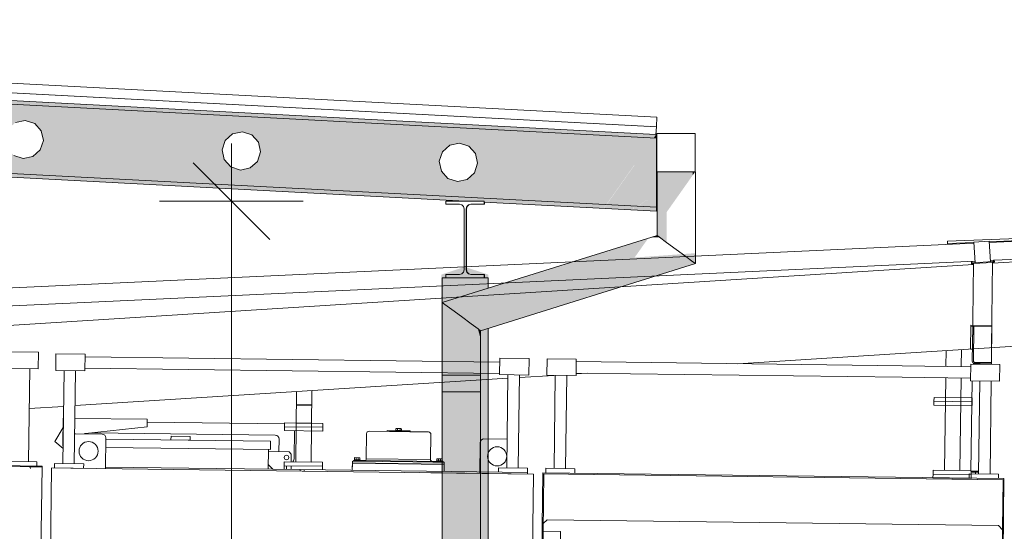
# Model space of a CAD drawing. Header units: metres. Extents: x -52 to 321, y -8 to 26.
# Tile 75 of 256: x -24.84 to -22.27, y 2 to 3.34. Entities that reach past the tile are written whole.
import ezdxf

# ---------------------------------------------------------------- set-up
doc = ezdxf.new("R2010")
doc.units = ezdxf.units.M
doc.header["$MEASUREMENT"] = 0
for name, color, linetype in [('30 Dachaufbau', 7, 'Continuous'), ('30 Dachentwässerung', 7, 'Continuous'), ('30 Dachstuhl', 7, 'Continuous'), ('60 Gelände 2D Übersicht', 7, 'Continuous'), ('94 Genehmigungsplanung Bemaßung', 7, 'Continuous')]:
    doc.layers.add(name, color=color, linetype=linetype)
doc.styles.add('ERSTELLTER_STIL_2', font='arial.ttf')
doc.dimstyles.new('ERSTELLTER_STIL__3', dxfattribs={"dimtxt": 0.25, "dimasz": 0.19, "dimexe": 0.18, "dimexo": 0.1, "dimgap": 0, "dimtad": 1, "dimzin": 0, "dimdsep": 46, "dimtxsty": 'ERSTELLTER_STIL_2', "dimblk": 'ARROWHEAD_6', "dimblk1": 'ARROWHEAD_6', "dimblk2": 'ARROWHEAD_6', "dimcen": 0.09, "dimclrd": 7, "dimclre": 7, "dimclrt": 7, "dimazin": 0, "dimtfac": 1, "dimtdec": 4, "dimtmove": 0, "dimatfit": 3, "dimfxl": 1, "dimtolj": 1, "dimtzin": 0, "dimarcsym": 0})

# ---------------------------------------------------------------- blocks, each defined once
blk = doc.blocks.new('*D30', base_point=(-33357.279, 0))
at = {"layer": '94 Genehmigungsplanung Bemaßung', "color": 7, "linetype": 'Continuous', "lineweight": 13}
for p, q in [((-24.2901, 2.8646), (-24.2901, 3.0146)), ((-24.1901, 2.7646), (-24.3901, 2.9646)), ((-24.1026, 2.8646), (-24.4776, 2.8646)), ((-24.2901, -0.0354), (-24.2901, 2.8646)), ((-24.3901, 0.0646), (-24.1901, -0.1354)), ((-24.1026, -0.0354), (-24.4776, -0.0354)), ((-24.2901, -0.1854), (-24.2901, -0.0354))]:
    blk.add_line(p, q, dxfattribs=at)
at = {"layer": '94 Genehmigungsplanung Bemaßung', "color": 7, "lineweight": 13, "insert": (-24.3401, 1.081), "char_height": 0.25, "attachment_point": 7, "rotation": 90, "style": 'ERSTELLTER_STIL_2'}
blk.add_mtext('\\A1;{\\pql;\\fArial|b0|i0|c0|p0;\\W1.000000;2,90}', dxfattribs=at)
blk = doc.blocks.new('ARROWHEAD_6')
at = {"color": 0, "linetype": 'Continuous', "lineweight": 0}
for p, q in [((-0.5, -0.5), (0.5, 0.5)), ((0, 0), (-1, 0))]:
    blk.add_line(p, q, dxfattribs=at)

msp = doc.modelspace()

# ---------------------------------------------------------------- hatches: boundary and pattern name
at = {"layer": '30 Dachentwässerung', "linetype": 'Continuous', "lineweight": 0, "true_color": 0x000000}
for points in [[(-23.1725, 2.9409), (-23.1792, 2.9409), (-23.1792, 2.7751), (-23.1725, 2.7702)], [(-23.1542, 2.9409), (-23.1725, 2.9409), (-23.1725, 2.7702), (-23.1542, 2.7567)], [(-23.1542, 2.8355), (-23.1292, 2.8709), (-23.1292, 2.9409), (-23.1504, 2.9409), (-23.1506, 2.9406), (-23.1542, 2.9406)], [(-23.1042, 2.9409), (-23.1292, 2.9409), (-23.1292, 2.8709), (-23.1042, 2.9062)], [(-23.1042, 2.9409), (-23.1042, 2.9062), (-23.0859, 2.9321), (-23.0859, 2.9409)], [(-23.0859, 2.9409), (-23.0859, 2.9321), (-23.0797, 2.9409)], [(-23.4274, 2.6906), (-23.4448, 2.6659), (-23.2257, 2.7344), (-23.2083, 2.759)], [(-23.421, 2.6996), (-23.4274, 2.6906), (-23.2083, 2.759), (-23.2019, 2.768)], [(-23.1975, 2.7694), (-23.1725, 2.7702), (-23.1792, 2.7751)], [(-23.4686, 2.6323), (-23.2495, 2.7007), (-23.2257, 2.7344), (-23.4448, 2.6659)], [(-23.0859, 2.7065), (-23.1042, 2.7199), (-23.6647, 2.5449), (-23.6464, 2.5314)], [(-23.4219, 2.6993), (-23.654, 2.6268), (-23.5342, 2.6572), (-23.4283, 2.6903)], [(-23.0792, 2.7015), (-23.0859, 2.7065), (-23.6464, 2.5314), (-23.6397, 2.5265)], [(-23.4686, 2.6323), (-23.4923, 2.5987), (-23.2732, 2.6671), (-23.2495, 2.7007)], [(-23.4283, 2.6903), (-23.5342, 2.6572), (-23.4411, 2.6721)], [(-23.733, 2.5951), (-23.6641, 2.6166), (-23.6577, 2.6256), (-23.7397, 2.6)], [(-23.733, 2.5951), (-23.7397, 2.6), (-23.7397, 2.3669), (-23.733, 2.3669)], [(-23.733, 2.5951), (-23.7147, 2.5817), (-23.6815, 2.592), (-23.6641, 2.6166)], [(-23.7147, 2.5817), (-23.733, 2.5951), (-23.733, 2.3669), (-23.7147, 2.3669)], [(-23.7147, 2.5817), (-23.6977, 2.5692), (-23.6815, 2.592)], [(-23.7147, 2.5817), (-23.7147, 2.5451), (-23.6977, 2.5692)], [(-23.6647, 2.5449), (-23.6464, 2.5304), (-23.6464, 2.5314)], [(-23.6464, 2.5314), (-23.6464, 2.5304), (-23.6397, 2.505), (-23.6397, 2.5265)], [(-23.6647, 2.4105), (-23.6897, 2.4105), (-23.6897, 2.3669), (-23.6647, 2.3669)], [(-23.6464, 2.3669), (-23.6397, 2.3669), (-23.6397, 2.4105), (-23.6464, 2.4105)], [(-23.7397, 2.3669), (-23.7397, 1.126), (-23.7347, 1.126), (-23.733, 1.126), (-23.733, 2.3669)], [(-23.733, 2.3669), (-23.733, 1.126), (-23.7157, 1.126), (-23.7147, 1.126), (-23.7147, 2.3669)]]:
    msp.add_hatch(color=18, dxfattribs=at).paths.add_polyline_path(points)
at = {"layer": '30 Dachstuhl', "linetype": 'Continuous', "lineweight": 0, "true_color": 0x000000}
for points in [[(-23.1809, 3.0597), (-28.0257, 3.3136), (-28.0257, 3.3124), (-23.1809, 3.0585)], [(-28.0257, 3.2827), (-23.1886, 3.0292), (-23.182, 3.0386), (-28.0257, 3.2924)], [(-28.0257, 3.1024), (-28.0257, 3.0924), (-23.6797, 2.8646), (-23.6301, 2.8646), (-23.6301, 2.8621), (-23.3184, 2.8457), (-23.3115, 2.8554)], [(-23.188, 3.0291), (-23.1809, 3.0288), (-23.1809, 3.0388), (-23.1812, 3.0388)], [(-23.1809, 3.0388), (-23.1809, 3.0288), (-23.1809, 3.0288), (-23.1809, 3.0388)], [(-23.6713, 2.8545), (-23.6757, 2.8501), (-23.6748, 2.8501), (-23.6704, 2.8545)], [(-23.6653, 2.8561), (-23.6713, 2.8545), (-23.6704, 2.8545), (-23.6644, 2.8561)], [(-23.6301, 2.8646), (-23.6301, 2.8561), (-23.6292, 2.8561), (-23.6292, 2.862), (-23.6301, 2.8621), (-23.6301, 2.8646)], [(-23.3109, 2.8553), (-23.3177, 2.8457), (-23.2433, 2.8418), (-23.2383, 2.8515)], [(-23.6757, 2.8501), (-23.6765, 2.8472), (-23.6773, 2.8441), (-23.6764, 2.8441), (-23.6748, 2.8501)], [(-23.6773, 2.8441), (-23.6773, 2.8392), (-23.6773, 2.7894), (-23.6773, 2.7894), (-23.6773, 2.6851), (-23.6764, 2.6851), (-23.6764, 2.8441)], [(-23.2428, 2.8418), (-23.1809, 2.8385), (-23.1809, 2.8485), (-23.2378, 2.8515)], [(-23.1809, 2.8485), (-23.1809, 2.8385), (-23.1809, 2.8385), (-23.1809, 2.8485)], [(-23.6773, 2.6851), (-23.6757, 2.6791), (-23.6748, 2.6791), (-23.6764, 2.6851)], [(-23.6757, 2.6791), (-23.6713, 2.6748), (-23.6704, 2.6748), (-23.6748, 2.6791)], [(-23.6713, 2.6748), (-23.6653, 2.6731), (-23.6644, 2.6731), (-23.6704, 2.6748)], [(-23.6301, 2.6731), (-23.6301, 2.6646), (-23.6292, 2.6646), (-23.6292, 2.6731)], [(-23.7397, 2.6646), (-23.7397, 2.6), (-23.6197, 2.6375), (-23.6197, 2.6646)], [(-23.6197, 2.5328), (-23.6397, 2.5265), (-23.6397, 2.4499), (-23.6197, 2.4561)]]:
    msp.add_hatch(color=18, dxfattribs=at).paths.add_polyline_path(points)
h = msp.add_hatch(color=18, dxfattribs=at)
h.paths.add_polyline_path([(-23.1809, 3.0288), (-28.0257, 3.2827), (-28.0257, 3.1024), (-23.3115, 2.8554), (-23.2386, 2.9585), (-23.238, 2.9584), (-23.3109, 2.8553), (-23.229, 2.851), (-23.2074, 2.8663), (-23.202, 2.8679), (-23.2021, 2.8677), (-23.2069, 2.8663), (-23.2285, 2.851), (-23.1809, 2.8485)])
h.paths.add_polyline_path([(-27.7088, 3.1509), (-27.7141, 3.1762), (-27.7062, 3.2008), (-27.6869, 3.2182), (-27.6616, 3.2235), (-27.637, 3.2155), (-27.6197, 3.1963), (-27.6143, 3.171), (-27.6223, 3.1464), (-27.6415, 3.1291), (-27.6668, 3.1237), (-27.6914, 3.1317)], flags=0)
h.paths.add_polyline_path([(-27.1475, 3.1465), (-27.1395, 3.1711), (-27.1203, 3.1885), (-27.0949, 3.1938), (-27.0703, 3.1858), (-27.053, 3.1666), (-27.0476, 3.1413), (-27.0556, 3.1167), (-27.0749, 3.0994), (-27.1002, 3.094), (-27.1248, 3.102), (-27.1421, 3.1212)], flags=0)
h.paths.add_polyline_path([(-26.5808, 3.1168), (-26.5728, 3.1414), (-26.5536, 3.1588), (-26.5283, 3.1641), (-26.5037, 3.1561), (-26.4864, 3.1369), (-26.481, 3.1116), (-26.489, 3.087), (-26.5082, 3.0697), (-26.5335, 3.0643), (-26.5581, 3.0723), (-26.5755, 3.0915)], flags=0)
h.paths.add_polyline_path([(-26.0088, 3.0618), (-26.0142, 3.0871), (-26.0062, 3.1117), (-25.987, 3.1291), (-25.9616, 3.1344), (-25.937, 3.1264), (-25.9197, 3.1072), (-25.9143, 3.0819), (-25.9223, 3.0573), (-25.9416, 3.04), (-25.9669, 3.0346), (-25.9915, 3.0426)], flags=0)
h.paths.add_polyline_path([(-25.4475, 3.0574), (-25.4395, 3.0821), (-25.4203, 3.0994), (-25.395, 3.1048), (-25.3704, 3.0968), (-25.3531, 3.0775), (-25.3477, 3.0522), (-25.3557, 3.0276), (-25.3749, 3.0103), (-25.4002, 3.0049), (-25.4248, 3.0129), (-25.4422, 3.0321)], flags=0)
h.paths.add_polyline_path([(-24.8809, 3.0277), (-24.8729, 3.0524), (-24.8537, 3.0697), (-24.8283, 3.0751), (-24.8037, 3.0671), (-24.7864, 3.0478), (-24.781, 3.0225), (-24.789, 2.9979), (-24.8083, 2.9806), (-24.8336, 2.9752), (-24.8582, 2.9832), (-24.8755, 3.0024)], flags=0)
h.paths.add_polyline_path([(-24.3089, 2.9727), (-24.3142, 2.998), (-24.3062, 3.0227), (-24.287, 3.04), (-24.2617, 3.0454), (-24.2371, 3.0374), (-24.2198, 3.0181), (-24.2144, 2.9928), (-24.2224, 2.9682), (-24.2416, 2.9509), (-24.2669, 2.9455), (-24.2915, 2.9535)], flags=0)
h.paths.add_polyline_path([(-23.7476, 2.9683), (-23.7396, 2.993), (-23.7204, 3.0103), (-23.695, 3.0157), (-23.6704, 3.0077), (-23.6531, 2.9884), (-23.6477, 2.9631), (-23.6557, 2.9385), (-23.675, 2.9212), (-23.7003, 2.9158), (-23.7249, 2.9238), (-23.7422, 2.943)], flags=0)
at = {"layer": '60 Gelände 2D Übersicht', "linetype": 'Continuous', "lineweight": 18}
msp.add_hatch(color=255, dxfattribs=at).paths.add_polyline_path([(-23.7424, 2.6728), (-23.681, 2.6931), (-23.6197, 2.6728), (-23.6197, 2.6375), (-23.3796, 2.7071), (-23.0792, 2.7287), (-23.0792, 2.7015), (-23.6197, 2.5328), (-23.6197, 0.2778), (-23.7397, 0.2778)])

# ---------------------------------------------------------------- linework, layer by layer
at = {"color": 7, "linetype": 'Continuous', "lineweight": 13}
for p, q in [((-22.3517, 2.7549), (-25.8527, 2.5921)), ((-22.421, 2.7601), (-22.4211, 2.7517)), ((-22.4211, 2.7541), (-22.3518, 2.7569)), ((-22.421, 2.7601), (-22.1999, 2.7689)), ((-22.3519, 2.7578), (-22.312, 2.7603)), ((-22.3484, 2.7038), (-22.3519, 2.7578)), ((-22.3086, 2.7063), (-22.312, 2.7603)), ((-22.3119, 2.7585), (-22.1997, 2.7629)), ((-22.1846, 2.7627), (-22.3118, 2.7567)), ((-22.3534, 2.6995), (-26.0016, 2.469)), ((-22.3487, 2.708), (-25.8505, 2.5452)), ((-22.3566, 2.7073), (-22.3586, 2.7072)), ((-22.3583, 2.7032), (-22.3586, 2.7072)), ((-22.3563, 2.7033), (-22.3566, 2.7073)), ((-22.3534, 2.7035), (-22.3557, 2.4792)), ((-22.3024, 2.7047), (-22.3542, 2.7014)), ((-22.3035, 2.7066), (-22.3534, 2.7035)), ((-22.3008, 2.7103), (-22.3088, 2.7099)), ((-22.3035, 2.7066), (-22.3059, 2.4824)), ((-22.0927, 2.716), (-22.3036, 2.7026)), ((-22.3008, 2.7108), (-22.2988, 2.7109)), ((-22.3005, 2.7068), (-22.3008, 2.7108)), ((-22.1824, 2.7158), (-22.2988, 2.7104)), ((-22.2985, 2.707), (-22.2988, 2.7109)), ((-22.36, 2.5411), (-22.3608, 2.4782)), ((-22.3051, 2.5374), (-22.3601, 2.5381)), ((-22.3051, 2.5404), (-22.36, 2.5411)), ((-22.3562, 2.4472), (-22.3551, 2.5381)), ((-22.3532, 2.4472), (-22.3521, 2.538)), ((-22.3063, 2.4436), (-22.3051, 2.5404)), ((-22.9683, 2.4405), (-22.0788, 2.4967)), ((-22.4246, 2.4749), (-22.4252, 2.4335)), ((-22.3852, 2.433), (-22.3847, 2.4774)), ((-22.3558, 2.4782), (-22.3608, 2.4782)), ((-23.5897, 2.4445), (-24.6722, 2.4584)), ((-22.5391, 2.435), (-23.39, 2.4459)), ((-22.3063, 2.4436), (-22.3503, 2.4441)), ((-22.3064, 2.4406), (-22.3063, 2.4436)), ((-24.8165, 2.4277), (-24.8196, 2.1851)), ((-24.7271, 2.4226), (-24.7302, 2.18)), ((-24.6972, 2.4222), (-24.7003, 2.1796)), ((-23.5901, 2.4146), (-24.6726, 2.4285)), ((-22.5395, 2.4051), (-23.3904, 2.416)), ((-22.3606, 2.4327), (-22.5391, 2.435)), ((-22.3064, 2.4406), (-22.3533, 2.4412)), ((-22.3533, 2.4392), (-22.3533, 2.4412)), ((-22.3358, 2.4409), (-22.3503, 2.4411)), ((-22.3064, 2.4386), (-22.3064, 2.4406)), ((-24.6983, 2.3312), (-23.5685, 2.4026)), ((-23.5684, 2.4117), (-23.5715, 2.1691)), ((-23.5385, 2.4113), (-23.5416, 2.1687)), ((-23.5385, 2.4045), (-23.4487, 2.4102)), ((-23.4449, 2.4101), (-23.448, 2.1675)), ((-23.415, 2.4097), (-23.4181, 2.1671)), ((-23.3905, 2.4138), (-23.3618, 2.4157)), ((-22.361, 2.4028), (-22.5395, 2.4051)), ((-22.4256, 2.4036), (-22.4287, 2.1626)), ((-22.3887, 2.1621), (-22.3856, 2.4031)), ((-22.3599, 2.1607), (-22.3569, 2.3961)), ((-22.3366, 2.3959), (-22.3397, 2.1533)), ((-22.3067, 2.3955), (-22.3098, 2.1529)), ((-24.1199, 2.3678), (-24.1223, 2.1844)), ((-24.0824, 2.1838), (-24.08, 2.3703)), ((-22.3072, 2.3777), (-22.3072, 2.3747)), ((-22.4563, 2.3426), (-22.4564, 2.3326)), ((-22.4563, 2.3426), (-22.4562, 2.3527)), ((-22.3576, 2.3413), (-22.4563, 2.3426)), ((-22.3575, 2.3514), (-22.4562, 2.3527)), ((-22.4262, 2.3523), (-22.3863, 2.3518)), ((-22.3565, 2.3413), (-22.3566, 2.3313)), ((-22.3565, 2.3413), (-22.3563, 2.3514)), ((-24.8178, 2.3237), (-24.7283, 2.3293)), ((-24.0804, 2.3337), (-24.1204, 2.3343)), ((-24.0805, 2.3317), (-24.1204, 2.3323)), ((-22.3577, 2.3314), (-22.4564, 2.3326)), ((-24.7294, 2.2983), (-24.7303, 2.2284)), ((-24.7287, 2.2983), (-24.7294, 2.2983)), ((-24.5097, 2.2955), (-24.6988, 2.2979)), ((-24.5099, 2.2755), (-24.5097, 2.2955)), ((-24.1514, 2.2839), (-24.5098, 2.2885)), ((-24.1208, 2.3043), (-24.1208, 2.3043)), ((-24.7297, 2.274), (-24.7511, 2.238)), ((-24.5099, 2.2755), (-24.6711, 2.2586)), ((-24.1515, 2.2761), (-24.1516, 2.2661)), ((-24.0518, 2.2648), (-24.1516, 2.2661)), ((-24.1515, 2.2761), (-24.1514, 2.2862)), ((-24.0516, 2.2748), (-24.1515, 2.2761)), ((-24.0515, 2.2849), (-24.1514, 2.2862)), ((-24.1265, 2.1957), (-24.1256, 2.2657)), ((-24.1214, 2.2858), (-24.0815, 2.2853)), ((-24.0516, 2.2748), (-24.0518, 2.2648)), ((-24.0516, 2.2748), (-24.0515, 2.2849)), ((-23.8245, 2.2632), (-23.9308, 2.2646)), ((-23.8235, 2.2658), (-23.8834, 2.2666)), ((-23.8834, 2.2656), (-23.8834, 2.2666)), ((-23.8834, 2.2656), (-23.8574, 2.2652)), ((-23.8614, 2.2653), (-23.8614, 2.2637)), ((-23.8574, 2.2652), (-23.8614, 2.2653)), ((-23.8614, 2.2637), (-23.8574, 2.2636)), ((-23.8607, 2.2668), (-23.8606, 2.2712)), ((-23.8461, 2.2666), (-23.8607, 2.2668)), ((-23.8591, 2.2663), (-23.8591, 2.2667)), ((-23.8477, 2.2661), (-23.8591, 2.2663)), ((-23.8479, 2.2716), (-23.8588, 2.2718)), ((-23.8579, 2.2662), (-23.8579, 2.2652)), ((-23.8574, 2.2652), (-23.8574, 2.2662)), ((-23.8574, 2.2652), (-23.8235, 2.2648)), ((-23.8574, 2.2636), (-23.8455, 2.2635)), ((-23.857, 2.2667), (-23.857, 2.2712)), ((-23.8561, 2.2652), (-23.856, 2.2662)), ((-23.8508, 2.2652), (-23.8508, 2.2662)), ((-23.8498, 2.2666), (-23.8497, 2.2711)), ((-23.8494, 2.2651), (-23.8494, 2.2661)), ((-23.8454, 2.2651), (-23.8494, 2.2651)), ((-23.8489, 2.2661), (-23.8489, 2.2651)), ((-23.8477, 2.2661), (-23.8477, 2.2666)), ((-23.8461, 2.2666), (-23.8461, 2.2711)), ((-23.8455, 2.2635), (-23.8454, 2.2651)), ((-23.7761, 2.2626), (-23.8245, 2.2632)), ((-23.8235, 2.2648), (-23.8235, 2.2658)), ((-24.7297, 2.2195), (-24.7511, 2.238)), ((-24.6974, 2.2579), (-24.6275, 2.2571)), ((-24.1756, 2.2542), (-24.6544, 2.2604)), ((-24.6187, 2.1671), (-24.6177, 2.2469)), ((-24.1883, 2.2384), (-24.6177, 2.2439)), ((-24.4478, 2.2517), (-24.448, 2.2418)), ((-24.448, 2.2418), (-24.398, 2.2411)), ((-24.3979, 2.2511), (-24.4478, 2.2517)), ((-24.398, 2.2411), (-24.3979, 2.2511)), ((-24.1884, 2.2364), (-24.1886, 2.2165)), ((-24.1884, 2.2364), (-24.1883, 2.2384)), ((-24.1662, 2.2112), (-24.1658, 2.2441)), ((-23.9382, 2.1928), (-23.9374, 2.2582)), ((-23.7705, 2.1906), (-23.7696, 2.256)), ((-23.5705, 2.2435), (-23.631, 2.2443)), ((-24.1886, 2.2165), (-24.618, 2.222)), ((-24.1936, 2.2165), (-24.1943, 2.1656)), ((-24.1937, 2.2115), (-24.1398, 2.2108)), ((-24.1398, 2.2108), (-24.1338, 2.2048)), ((-23.6421, 2.1545), (-23.6411, 2.2344)), ((-24.1524, 2.1746), (-24.1523, 2.1847)), ((-24.0524, 2.1835), (-24.1523, 2.1847)), ((-24.1338, 2.2048), (-24.1341, 2.1845)), ((-23.9742, 2.1867), (-23.9746, 2.1628)), ((-23.7371, 2.1837), (-23.9742, 2.1867)), ((-23.9718, 2.1882), (-23.9718, 2.1867)), ((-23.9718, 2.1882), (-23.9433, 2.1878)), ((-23.9543, 2.1902), (-23.9692, 2.1904)), ((-23.9692, 2.1904), (-23.9692, 2.1882)), ((-23.9688, 2.1957), (-23.9688, 2.1904)), ((-23.9546, 2.1955), (-23.9688, 2.1957)), ((-23.9547, 2.1902), (-23.9688, 2.1904)), ((-23.9644, 2.1903), (-23.9643, 2.1956)), ((-23.9618, 2.1881), (-23.9635, 2.1903)), ((-23.96, 2.1881), (-23.9617, 2.1903)), ((-23.9591, 2.1902), (-23.959, 2.1955)), ((-23.9546, 2.1955), (-23.9547, 2.1902)), ((-23.9544, 2.188), (-23.9543, 2.1902)), ((-23.7371, 2.1852), (-23.9433, 2.1878)), ((-23.7705, 2.1906), (-23.9382, 2.1928)), ((-23.7396, 2.1874), (-23.7545, 2.1876)), ((-23.7545, 2.1876), (-23.7545, 2.1854)), ((-23.7541, 2.1929), (-23.7541, 2.1876)), ((-23.7399, 2.1927), (-23.7541, 2.1929)), ((-23.74, 2.1874), (-23.7541, 2.1876)), ((-23.7497, 2.1876), (-23.7497, 2.1928)), ((-23.7471, 2.1853), (-23.7488, 2.1875)), ((-23.7453, 2.1853), (-23.747, 2.1875)), ((-23.7444, 2.1875), (-23.7443, 2.1928)), ((-23.7399, 2.1927), (-23.74, 2.1874)), ((-23.7397, 2.1852), (-23.7396, 2.1874)), ((-23.7371, 2.1852), (-23.7371, 2.1837)), ((-24.7844, 2.1732), (-25.2128, 2.1787)), ((-24.7844, 2.1732), (-25.2128, 2.1787)), ((-24.8184, 2.1716), (-24.7844, 2.1712)), ((-24.7844, 2.1712), (-24.793, 1.5012)), ((-24.7844, 2.1712), (-24.7844, 2.1732)), ((-24.7844, 2.1712), (-24.7844, 2.1732)), ((-24.7844, 2.1712), (-24.7844, 2.1732)), ((-24.7844, 2.1712), (-24.7844, 2.1732)), ((-24.7757, 0.9062), (-24.7595, 2.1689)), ((-24.7036, 2.1681), (-24.7575, 2.1688)), ((-24.7096, 2.1682), (-23.5013, 2.1527)), ((-24.1106, 2.1645), (-24.6186, 2.171)), ((-24.1941, 2.1776), (-24.1823, 2.1654)), ((-24.1524, 2.1746), (-24.1525, 2.1651)), ((-24.0525, 2.1733), (-24.1524, 2.1746)), ((-24.1467, 2.1746), (-24.1468, 2.166)), ((-24.1342, 2.1744), (-24.1343, 2.1648)), ((-24.1223, 2.1844), (-24.0824, 2.1838)), ((-24.1106, 2.1645), (-24.1106, 2.1605)), ((-23.5173, 2.1569), (-24.1106, 2.1645)), ((-24.1006, 2.1644), (-24.1007, 2.1604)), ((-24.0525, 2.1733), (-24.0527, 2.1638)), ((-24.0525, 2.1733), (-24.0524, 2.1835)), ((-23.9743, 2.1798), (-23.9746, 2.1628)), ((-23.9744, 2.1808), (-23.7347, 2.1777)), ((-23.9743, 2.1818), (-23.7347, 2.1787)), ((-23.7347, 2.1777), (-23.9743, 2.1808)), ((-23.7646, 2.1841), (-23.7346, 2.1837)), ((-23.7347, 2.1777), (-23.7349, 2.1597)), ((-23.7347, 2.1767), (-23.7349, 2.1597)), ((-23.7347, 2.1767), (-23.7349, 2.1597)), ((-23.7346, 2.1837), (-23.7347, 2.1777)), ((-22.4587, 2.1529), (-22.4586, 2.163)), ((-22.3599, 2.1617), (-22.4586, 2.163)), ((-22.4287, 2.1626), (-22.3887, 2.1621)), ((-22.3396, 2.1604), (-22.3599, 2.1607)), ((-22.3589, 2.1516), (-22.3588, 2.1606)), ((-22.357, 2.1576), (-22.3569, 2.1606)), ((-23.5013, 2.1527), (-23.8004, 2.1565)), ((-23.5013, 2.1527), (-23.6766, 2.155)), ((-23.5173, 2.1529), (-23.5173, 2.1569)), ((-23.5013, 2.1527), (-23.5159, 1.0164)), ((-23.4773, 2.1564), (-23.4957, 0.7225)), ((-23.4773, 2.1564), (-22.2736, 2.1409)), ((-23.4773, 2.1534), (-22.2756, 2.138)), ((-23.4763, 2.0036), (-23.4744, 2.1534)), ((-22.2766, 2.138), (-23.4763, 2.1534)), ((-22.4587, 2.1529), (-22.4589, 2.1429)), ((-22.359, 2.1416), (-22.4589, 2.1429)), ((-22.3589, 2.1516), (-22.4587, 2.1529)), ((-22.3589, 2.1516), (-22.359, 2.1416)), ((-22.3395, 2.1574), (-22.357, 2.1576)), ((-22.3475, 2.1534), (-22.3475, 2.1575)), ((-22.2756, 2.138), (-22.2938, 0.72)), ((-22.2736, 2.1409), (-22.2918, 0.72)), ((-22.2773, 2.0082), (-22.2756, 2.138)), ((-23.4659, 2.0334), (-23.476, 2.0236)), ((-22.2881, 2.0183), (-23.4659, 2.0334)), ((-22.2773, 2.0072), (-22.2881, 2.0183))]:
    msp.add_line(p, q, dxfattribs=at)
for points in [[(-24.7942, 2.4705), (-24.8703, 2.4715), (-24.8709, 2.4284), (-24.7948, 2.4274)], [(-24.7483, 2.466), (-24.6721, 2.465), (-24.6727, 2.4219), (-24.7488, 2.4229)], [(-23.5896, 2.4551), (-23.5134, 2.4541), (-23.514, 2.411), (-23.5901, 2.412)], [(-23.4661, 2.4535), (-23.39, 2.4525), (-23.3905, 2.4094), (-23.4666, 2.4104)], [(-22.2844, 2.4383), (-22.3605, 2.4393), (-22.361, 2.3962), (-22.2849, 2.3952)]]:
    msp.add_lwpolyline(points, close=True, dxfattribs=at)
for points in [[(-24.798, 2.1734), (-24.7979, 2.1849), (-24.874, 2.1858), (-24.8741, 2.1743)], [(-25.2128, 2.1767), (-24.8184, 2.1716)], [(-24.7521, 2.1688), (-24.7519, 2.1803), (-24.6758, 2.1793), (-24.676, 2.1678)], [(-23.5934, 2.1579), (-23.5932, 2.1694), (-23.5171, 2.1684), (-23.5173, 2.1569)], [(-23.4699, 2.1563), (-23.4698, 2.1678), (-23.3936, 2.1668), (-23.3938, 2.1553)], [(-22.2882, 2.1411), (-22.288, 2.1526), (-22.3642, 2.1536), (-22.3643, 2.1421)], [(-23.4927, 0.7225), (-23.4763, 2.0036), (-23.4313, 2.003), (-23.4478, 0.7219)]]:
    msp.add_lwpolyline(points, dxfattribs=at)
for centre, radius in [((-24.663, 2.2126), 0.025), ((-23.5966, 2.1989), 0.025), ((-24.1464, 2.1959), 0.00599)]:
    msp.add_circle(centre, radius, dxfattribs=at)
for centre, radius, start, end in [((-22.3544, 2.7034), 0.00399, 183.6145, 273.6145), ((-22.3544, 2.7034), 0.002, 183.6145, 273.6145), ((-22.3025, 2.7067), 0.002, 273.6145, 3.6145), ((-22.3025, 2.7067), 0.00399, 273.6145, 3.6145), ((-22.3502, 2.4471), 0.00599, 179.2645, 269.2645), ((-22.3502, 2.4471), 0.003, 179.2645, 269.2645), ((-23.9309, 2.2581), 0.00649, 89.2645, 179.2645), ((-23.8588, 2.2684), 0.00335, 56.3972, 122.1317), ((-23.8535, 2.2591), 0.0126, 72.4858, 106.0431), ((-23.8479, 2.2683), 0.00335, 56.3972, 122.1317), ((-23.7761, 2.2561), 0.00649, 359.2645, 89.2645), ((-24.6976, 2.248), 0.00999, 89.2645, 99.9415), ((-24.6701, 2.2487), 0.00999, 95.9743, 116.4854), ((-24.6277, 2.2471), 0.00999, 359.2645, 89.2645), ((-24.1758, 2.2443), 0.00999, 359.2645, 89.2645), ((-23.6311, 2.2343), 0.00999, 89.2645, 179.2645), ((-24.7153, 2.2282), 0.015, 179.2645, 196.7852), ((-24.1464, 2.1959), 0.02, 324.8643, 359.2645), ((-23.9432, 2.1928), 0.00499, 269.2645, 359.2645), ((-23.7655, 2.1906), 0.00499, 179.2645, 269.2645), ((-24.8184, 2.1676), 0.00399, 359.2645, 89.2645)]:
    msp.add_arc(centre, radius, start, end, dxfattribs=at)
at = {"layer": '30 Dachaufbau', "color": 7, "linetype": 'Continuous', "lineweight": 13}
for p, q in [((-28.0257, 3.3124), (-23.1809, 3.0585)), ((-28.0257, 3.2924), (-23.182, 3.0386)), ((-23.182, 3.0386), (-23.1809, 3.0585))]:
    msp.add_line(p, q, dxfattribs=at)
at = {"layer": '30 Dachentwässerung', "color": 7, "linetype": 'Continuous', "lineweight": 13}
for p, q in [((-23.1797, 3.0409), (-23.0797, 3.0409)), ((-23.1797, 2.9409), (-23.1797, 3.0409)), ((-23.0797, 3.0409), (-23.0797, 2.9409)), ((-23.0797, 2.9409), (-23.1797, 2.9409)), ((-23.1792, 2.9409), (-23.1792, 2.7751)), ((-23.0792, 2.9409), (-23.0797, 2.9409)), ((-23.0792, 2.9409), (-23.0792, 2.7015)), ((-23.1792, 2.7751), (-23.7397, 2.6)), ((-23.1725, 2.7702), (-23.1792, 2.7751)), ((-23.1542, 2.7567), (-23.1725, 2.7702)), ((-23.1292, 2.7383), (-23.1542, 2.7567)), ((-23.1042, 2.7199), (-23.1292, 2.7383)), ((-23.0792, 2.7015), (-23.6397, 2.5265)), ((-23.0859, 2.7065), (-23.1042, 2.7199)), ((-23.0792, 2.7015), (-23.0859, 2.7065)), ((-23.733, 2.5951), (-23.7397, 2.6)), ((-23.7397, 2.6), (-23.7397, 2.3669)), ((-23.7147, 2.5817), (-23.733, 2.5951)), ((-23.6897, 2.5633), (-23.7147, 2.5817)), ((-23.6647, 2.5449), (-23.6897, 2.5633)), ((-23.6464, 2.5314), (-23.6647, 2.5449)), ((-23.6397, 2.5265), (-23.6464, 2.5314)), ((-23.6397, 2.5265), (-23.6397, 2.3669)), ((-23.7397, 2.4105), (-23.733, 2.4105)), ((-23.733, 2.4105), (-23.7147, 2.4105)), ((-23.7147, 2.4105), (-23.6897, 2.4105)), ((-23.6897, 2.4105), (-23.6647, 2.4105)), ((-23.6647, 2.4105), (-23.6464, 2.4105)), ((-23.6464, 2.4105), (-23.6397, 2.4105)), ((-23.7397, 2.3669), (-23.7397, 1.126)), ((-23.733, 2.3669), (-23.7397, 2.3669)), ((-23.7147, 2.3669), (-23.733, 2.3669)), ((-23.6897, 2.3669), (-23.7147, 2.3669)), ((-23.6647, 2.3669), (-23.6897, 2.3669)), ((-23.6464, 2.3669), (-23.6647, 2.3669)), ((-23.6397, 2.3669), (-23.6464, 2.3669)), ((-23.6397, 2.3669), (-23.6397, 1.126))]:
    msp.add_line(p, q, dxfattribs=at)
at = {"layer": '30 Dachstuhl', "color": 7, "linetype": 'Continuous', "lineweight": 13}
for p, q in [((-23.1796, 3.0835), (-28.0257, 3.3375)), ((-23.1809, 3.0288), (-28.0257, 3.2827)), ((-28.0257, 3.1024), (-23.1809, 2.8485)), ((-23.6797, 2.8646), (-28.0257, 3.0924)), ((-24.8283, 3.0751), (-24.8537, 3.0697)), ((-24.8037, 3.0671), (-24.8283, 3.0751)), ((-24.8283, 3.0751), (-24.8283, 3.0751)), ((-24.7864, 3.0478), (-24.8037, 3.0671)), ((-23.1809, 3.0597), (-23.1807, 3.0625)), ((-23.1809, 3.0585), (-23.1809, 3.0597)), ((-23.1807, 3.0625), (-23.1798, 3.0795)), ((-23.1798, 3.0795), (-23.1797, 3.0823)), ((-23.1797, 3.0823), (-23.1796, 3.0835)), ((-24.781, 3.0225), (-24.7864, 3.0478)), ((-24.287, 3.04), (-24.3062, 3.0227)), ((-24.2617, 3.0454), (-24.287, 3.04)), ((-24.287, 3.04), (-24.287, 3.04)), ((-24.2371, 3.0374), (-24.2617, 3.0454)), ((-24.2617, 3.0454), (-24.2617, 3.0454)), ((-24.2198, 3.0181), (-24.2371, 3.0374)), ((-23.182, 3.0388), (-23.1809, 3.0388)), ((-23.1809, 3.0388), (-23.1809, 3.0288)), ((-23.1809, 3.0388), (-23.1809, 3.0388)), ((-24.789, 2.9979), (-24.781, 3.0225)), ((-24.3062, 3.0227), (-24.3142, 2.998)), ((-24.3062, 3.0227), (-24.3062, 3.0227)), ((-24.2144, 2.9928), (-24.2198, 3.0181)), ((-23.7204, 3.0103), (-23.7396, 2.993)), ((-23.695, 3.0157), (-23.7204, 3.0103)), ((-23.7204, 3.0103), (-23.7204, 3.0103)), ((-23.6704, 3.0077), (-23.695, 3.0157)), ((-23.695, 3.0157), (-23.695, 3.0157)), ((-23.6531, 2.9884), (-23.6704, 3.0077)), ((-23.1809, 3.0288), (-23.1809, 2.8485)), ((-24.8582, 2.9832), (-24.8336, 2.9752)), ((-24.8083, 2.9806), (-24.789, 2.9979)), ((-24.3142, 2.998), (-24.3089, 2.9727)), ((-24.2224, 2.9682), (-24.2144, 2.9928)), ((-23.7396, 2.993), (-23.7476, 2.9683)), ((-23.6477, 2.9631), (-23.6531, 2.9884)), ((-24.8336, 2.9752), (-24.8083, 2.9806)), ((-24.3089, 2.9727), (-24.2915, 2.9535)), ((-24.2416, 2.9509), (-24.2224, 2.9682)), ((-23.7476, 2.9683), (-23.7422, 2.943)), ((-23.6557, 2.9385), (-23.6477, 2.9631)), ((-24.2915, 2.9535), (-24.2669, 2.9455)), ((-24.2915, 2.9535), (-24.2915, 2.9535)), ((-24.2669, 2.9455), (-24.2416, 2.9509)), ((-24.2669, 2.9455), (-24.2669, 2.9455)), ((-23.7422, 2.943), (-23.7249, 2.9238)), ((-23.675, 2.9212), (-23.6557, 2.9385)), ((-23.7249, 2.9238), (-23.7003, 2.9158)), ((-23.7249, 2.9238), (-23.7249, 2.9238)), ((-23.7003, 2.9158), (-23.675, 2.9212)), ((-23.7003, 2.9158), (-23.7003, 2.9158)), ((-23.6301, 2.8646), (-23.7301, 2.8646)), ((-23.7301, 2.8646), (-23.7301, 2.8561)), ((-23.7301, 2.8561), (-23.6949, 2.8561)), ((-23.6949, 2.8561), (-23.6889, 2.8545)), ((-23.6889, 2.8545), (-23.6846, 2.8501)), ((-23.6757, 2.8501), (-23.6713, 2.8545)), ((-23.6748, 2.8501), (-23.6704, 2.8545)), ((-23.6713, 2.8545), (-23.6653, 2.8561)), ((-23.6704, 2.8545), (-23.6644, 2.8561)), ((-23.6653, 2.8561), (-23.6301, 2.8561)), ((-23.6301, 2.8561), (-23.6301, 2.8646)), ((-23.1809, 2.8385), (-23.6301, 2.8621)), ((-23.6292, 2.8561), (-23.6301, 2.8561)), ((-23.6292, 2.8561), (-23.6292, 2.862)), ((-23.6846, 2.8501), (-23.6829, 2.8441)), ((-23.6829, 2.8441), (-23.6829, 2.6851)), ((-23.6773, 2.8441), (-23.6757, 2.8501)), ((-23.6773, 2.6851), (-23.6773, 2.8441)), ((-23.6764, 2.8441), (-23.6748, 2.8501)), ((-23.6764, 2.6851), (-23.6764, 2.8441)), ((-23.1809, 2.8485), (-23.1809, 2.8385)), ((-23.6949, 2.6731), (-23.7301, 2.6731)), ((-23.7301, 2.6731), (-23.7301, 2.6646)), ((-23.6889, 2.6748), (-23.6949, 2.6731)), ((-23.6846, 2.6791), (-23.6889, 2.6748)), ((-23.6829, 2.6851), (-23.6846, 2.6791)), ((-23.6757, 2.6791), (-23.6773, 2.6851)), ((-23.6748, 2.6791), (-23.6764, 2.6851)), ((-23.6713, 2.6748), (-23.6757, 2.6791)), ((-23.6704, 2.6748), (-23.6748, 2.6791)), ((-23.6653, 2.6731), (-23.6713, 2.6748)), ((-23.6644, 2.6731), (-23.6704, 2.6748)), ((-23.6301, 2.6731), (-23.6653, 2.6731)), ((-23.6301, 2.6646), (-23.6301, 2.6731)), ((-23.6292, 2.6731), (-23.6301, 2.6731)), ((-23.6292, 2.6646), (-23.6292, 2.6731)), ((-23.7397, 2.6646), (-23.7301, 2.6646)), ((-23.7397, 2.6), (-23.7397, 2.6646)), ((-23.7301, 2.6646), (-23.6301, 2.6646)), ((-23.6301, 2.6646), (-23.6197, 2.6646)), ((-23.6197, 2.6375), (-23.6197, 2.6646)), ((-23.6197, -0.067), (-23.6197, 2.5328))]:
    msp.add_line(p, q, dxfattribs=at)

# ---------------------------------------------------------------- dimensions: what is measured, and where the dimension line sits
at = {"layer": '94 Genehmigungsplanung Bemaßung', "color": 7, "linetype": 'Continuous', "lineweight": 13}
dim = msp.add_linear_dim(base=(-24.2901, 2.8646), p1=(-27.0502, -0.0354), p2=(-23.7292, 2.8646), angle=90, dimstyle='ERSTELLTER_STIL__3', dxfattribs=at)
dim.commit()
dim.dimension.update_dxf_attribs({"geometry": '*D30', "text_midpoint": (-24.4651, 1.4046), "dimtype": 160, "text_rotation": 90})

doc.saveas('drawing.dxf')
